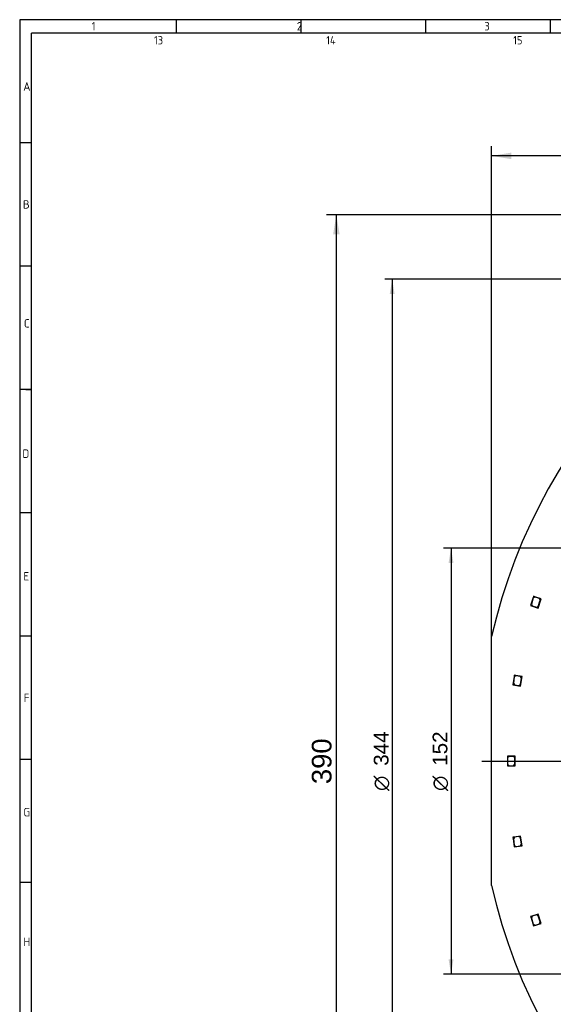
# Model space of a CAD drawing. Header units: millimetres. Extents: x 7 to 819, y 6 to 587.
# Tile 2 of 14: x 7 to 197, y 235 to 587. Entities that reach past the tile are written whole.
import ezdxf
from ezdxf.enums import TextEntityAlignment as Align
from ezdxf.lldxf.tags import DXFTag

# ---------------------------------------------------------------- set-up
doc = ezdxf.new("R2010")
doc.units = ezdxf.units.MM
doc.layers.add('Default', color=7, linetype='Continuous')
doc.layers.add('RDLED_400MM_4000', color=7, linetype='Continuous')
doc.styles.add('SEACAD_Arial', font='arial.ttf')
doc.styles.add('SEACAD_Solid_Edge_ANSI1_Symbols', font='semeca1.ttf')
tags = doc.linetypes.add('CENTER2', pattern=[28.575, 19.05, -3.175, 3.175, -3.175]).pattern_tags.tags
tags[10:11] = [DXFTag(74, 4), DXFTag(75, 0), DXFTag(340, '0'), DXFTag(46, 0.0), DXFTag(50, 0.0), DXFTag(44, 0.0), DXFTag(45, 0.0)]
tags[8:9] = [DXFTag(74, 4), DXFTag(75, 0), DXFTag(340, '0'), DXFTag(46, 0.0), DXFTag(50, 0.0), DXFTag(44, 0.0), DXFTag(45, 0.0)]
tags[6:7] = [DXFTag(74, 4), DXFTag(75, 0), DXFTag(340, '0'), DXFTag(46, 0.0), DXFTag(50, 0.0), DXFTag(44, 0.0), DXFTag(45, 0.0)]
tags[4:5] = [DXFTag(74, 4), DXFTag(75, 0), DXFTag(340, '0'), DXFTag(46, 0.0), DXFTag(50, 0.0), DXFTag(44, 0.0), DXFTag(45, 0.0)]
doc.dimstyles.new('ISO', dxfattribs={"dimtxt": 7, "dimasz": 7, "dimexe": 3.5, "dimexo": 0, "dimgap": 1.75, "dimtad": 1, "dimtxsty": 'SEACAD_Arial', "dimblk1": '_SE_FILLED', "dimblk2": '_SE_FILLED', "dimsah": 1, "dimcen": 3.5, "dimadec": 0, "dimazin": 0, "dimtfac": 0.5, "dimtdec": 3, "dimtmove": 0, "dimatfit": 3, "dimfxl": 1, "dimarcsym": 0})

# ---------------------------------------------------------------- blocks, each defined once
blk = doc.blocks.new('SEANNOT_GROUP14')
at = {"layer": 'Default', "color": 7, "linetype": 'CENTER2'}
blk.add_line((171.6, 322.05), (566.1, 322.05), dxfattribs=at)
blk = doc.blocks.new('SE1')
at = {"layer": 'RDLED_400MM_4000', "color": 7, "linetype": 'Continuous'}
for p, q in [((189.9, 380.39), (188.99, 377.53)), ((189.97, 380.26), (189.27, 378.07)), ((190.05, 380.86), (189.9, 380.39)), ((189.9, 380.39), (190.53, 380.71)), ((190.59, 380.59), (189.97, 380.26)), ((190.53, 380.71), (190.05, 380.86)), ((192.72, 380.02), (190.53, 380.71)), ((192.12, 380.1), (190.59, 380.59)), ((191.66, 376.68), (192.72, 380.02)), ((192.44, 379.48), (192.12, 380.1)), ((188.99, 377.53), (191.66, 376.68)), ((189.27, 378.07), (189.6, 377.44)), ((189.6, 377.44), (191.12, 376.96)), ((191.12, 376.96), (191.75, 377.28)), ((191.75, 377.28), (192.44, 379.48)), ((175.1, 277.61), (175.1, 366.49)), ((183.11, 352.19), (182.65, 349.23)), ((183.19, 352.08), (182.84, 349.81)), ((183.18, 352.69), (183.11, 352.19)), ((183.11, 352.19), (183.68, 352.61)), ((183.68, 352.61), (183.18, 352.69)), ((183.76, 352.5), (183.19, 352.08)), ((185.95, 352.26), (183.68, 352.61)), ((185.34, 352.25), (183.76, 352.5)), ((185.76, 351.68), (185.34, 352.25)), ((185.41, 349.41), (185.76, 351.68)), ((185.42, 348.8), (185.95, 352.26)), ((182.65, 349.23), (185.42, 348.8)), ((182.84, 349.81), (183.26, 349.24)), ((183.26, 349.24), (184.84, 348.99)), ((184.84, 348.99), (185.41, 349.41)), ((181.2, 323.8), (180.7, 323.8)), ((180.7, 323.8), (180.7, 323.3)), ((180.7, 323.3), (181.2, 323.8)), ((181.3, 323.7), (180.8, 323.2)), ((183.5, 323.8), (181.2, 323.8)), ((182.9, 323.7), (181.3, 323.7)), ((183.4, 323.2), (182.9, 323.7)), ((183.5, 320.3), (183.5, 323.8)), ((180.7, 323.3), (180.7, 320.3)), ((180.7, 320.3), (183.5, 320.3)), ((180.8, 323.2), (180.8, 320.9)), ((180.8, 320.9), (181.3, 320.4)), ((181.3, 320.4), (182.9, 320.4)), ((182.9, 320.4), (183.4, 320.9)), ((183.4, 320.9), (183.4, 323.2)), ((185.42, 295.29), (183.14, 294.94)), ((185.95, 291.83), (185.42, 295.29)), ((183.14, 294.94), (182.65, 294.86)), ((182.65, 294.86), (182.72, 294.37)), ((182.72, 294.37), (183.14, 294.94)), ((182.72, 294.37), (183.18, 291.41)), ((183.26, 294.86), (182.84, 294.29)), ((182.84, 294.29), (183.19, 292.01)), ((183.18, 291.41), (185.95, 291.83)), ((183.19, 292.01), (183.76, 291.6)), ((184.84, 295.1), (183.26, 294.86)), ((183.76, 291.6), (185.34, 291.84)), ((185.41, 294.68), (184.84, 295.1)), ((185.34, 291.84), (185.76, 292.41)), ((185.76, 292.41), (185.41, 294.68)), ((191.66, 267.41), (189.47, 266.72)), ((191.12, 267.14), (189.6, 266.65)), ((191.75, 266.81), (191.12, 267.14)), ((192.72, 264.08), (191.66, 267.41)), ((189.47, 266.72), (188.99, 266.57)), ((188.99, 266.57), (189.15, 266.09)), ((189.15, 266.09), (189.47, 266.72)), ((189.15, 266.09), (190.05, 263.23)), ((189.6, 266.65), (189.27, 266.03)), ((189.27, 266.03), (189.97, 263.83)), ((189.97, 263.83), (190.59, 263.51)), ((190.05, 263.23), (192.72, 264.08)), ((190.59, 263.51), (192.12, 263.99)), ((192.44, 264.62), (191.75, 266.81)), ((192.12, 263.99), (192.44, 264.62))]:
    blk.add_line(p, q, dxfattribs=at)
for start, end in [(102.8386, 167.1614), (192.8386, 257.1614)]:
    blk.add_arc((370.1, 322.05), 200, start, end, dxfattribs=at)
blk = doc.blocks.new('DMBLK1')
at = {"layer": 'Default', "linetype": 'Continuous'}
for points in [[(182.1, 539.22), (175.1, 538.06), (182.1, 536.89)], [(558.1, 539.22), (558.1, 536.89), (565.1, 538.06)]]:
    blk.add_hatch(color=7, dxfattribs=at).paths.add_polyline_path(points)
at = {"layer": 'Default', "color": 7, "linetype": 'Continuous'}
for p, q in [((175.1, 366.49), (175.1, 541.56)), ((565.1, 366.49), (565.1, 541.56)), ((565.1, 538.06), (175.1, 538.06))]:
    blk.add_line(p, q, dxfattribs=at)
at = {"layer": 'Default', "color": 7, "linetype": 'Continuous', "style": 'SEACAD_Arial'}
blk.add_text('390', height=7, dxfattribs=at).set_placement((361.88, 546.81), align=Align.TOP_LEFT)
blk = doc.blocks.new('_SE_FILLED')
at = {"color": 0}
blk.add_line((0, 0), (-1, 0), dxfattribs=at)
blk.add_solid([(0, 0), (-1, -0.1665), (-1, 0.1665), (0, 0)], dxfattribs=at)
blk = doc.blocks.new('DMBLK2')
at = {"layer": 'Default', "linetype": 'Continuous'}
for points in [[(118.53, 510.05), (120.86, 510.05), (119.69, 517.05)], [(118.53, 134.05), (119.69, 127.05), (120.86, 134.05)]]:
    blk.add_hatch(color=7, dxfattribs=at).paths.add_polyline_path(points)
at = {"layer": 'Default', "color": 7, "linetype": 'Continuous'}
for p, q in [((325.65, 517.05), (116.19, 517.05)), ((119.69, 127.05), (119.69, 517.05)), ((325.65, 127.05), (116.19, 127.05))]:
    blk.add_line(p, q, dxfattribs=at)
at = {"layer": 'Default', "color": 7, "linetype": 'Continuous', "style": 'SEACAD_Arial'}
blk.add_text('390', height=7, rotation=90, dxfattribs=at).set_placement((110.94, 313.83), align=Align.TOP_LEFT)
blk = doc.blocks.new('DMBLK8')
at = {"layer": 'Default', "linetype": 'Continuous'}
for points in [[(138.73, 488.8), (140.48, 488.8), (139.61, 494.05)], [(138.73, 155.3), (139.61, 150.05), (140.48, 155.3)]]:
    blk.add_hatch(color=7, dxfattribs=at).paths.add_polyline_path(points)
at = {"layer": 'Default', "color": 7, "linetype": 'Continuous'}
for p, q in [((370.1, 494.05), (136.98, 494.05)), ((139.61, 494.05), (139.61, 150.05)), ((370.1, 150.05), (136.98, 150.05))]:
    blk.add_line(p, q, dxfattribs=at)
for s, style, p in [('344', 'SEACAD_Arial', (133.05, 320.38)), ('O', 'SEACAD_Solid_Edge_ANSI1_Symbols', (133.05, 311.39))]:
    blk.add_text(s, height=5.25, rotation=90, dxfattribs=dict(at, style=style)).set_placement(p, align=Align.TOP_LEFT)
blk = doc.blocks.new('DMBLK9')
at = {"layer": 'Default', "linetype": 'Continuous'}
for points in [[(159.73, 392.8), (161.48, 392.8), (160.61, 398.05)], [(159.73, 251.3), (160.61, 246.05), (161.48, 251.3)]]:
    blk.add_hatch(color=7, dxfattribs=at).paths.add_polyline_path(points)
at = {"layer": 'Default', "color": 7, "linetype": 'Continuous'}
for p, q in [((370.1, 398.05), (157.98, 398.05)), ((160.61, 398.05), (160.61, 246.05)), ((370.1, 246.05), (157.98, 246.05))]:
    blk.add_line(p, q, dxfattribs=at)
for s, style, p in [('152', 'SEACAD_Arial', (154.05, 320.38)), ('O', 'SEACAD_Solid_Edge_ANSI1_Symbols', (154.05, 311.39))]:
    blk.add_text(s, height=5.25, rotation=90, dxfattribs=dict(at, style=style)).set_placement(p, align=Align.TOP_LEFT)

msp = doc.modelspace()

# ---------------------------------------------------------------- linework, layer by layer
at = {"layer": 'Default', "color": 7, "linetype": 'Continuous'}
for p, q in [((6.708, 586.67), (6.708, 14.67)), ((819.1, 586.67), (6.708, 586.67)), ((62.6, 581.809), (62.6, 586.67)), ((107.1, 581.809), (107.1, 586.67)), ((151.6, 581.809), (151.6, 586.67)), ((196.1, 581.809), (196.1, 586.67)), ((10.978, 322.67), (10.978, 581.809)), ((819.1, 581.809), (10.978, 581.809)), ((10.978, 542.67), (6.708, 542.67)), ((10.978, 498.67), (6.708, 498.67)), ((10.978, 454.67), (6.708, 454.67)), ((8.843, 454.67), (10.978, 454.67)), ((10.978, 410.67), (6.708, 410.67)), ((10.978, 366.67), (6.708, 366.67)), ((10.978, 322.67), (6.708, 322.67)), ((10.978, 278.67), (10.978, 322.67)), ((10.978, 278.67), (6.708, 278.67)), ((10.978, 14.67), (10.978, 278.67))]:
    msp.add_line(p, q, dxfattribs=at)

# ---------------------------------------------------------------- block references
at = {"layer": 'Default'}
for name in ['SE1', 'SEANNOT_GROUP14']:
    msp.add_blockref(name, (0, 0), dxfattribs=at)

# ---------------------------------------------------------------- texts
at = {"layer": 'Default', "char_height": 3, "attachment_point": 1}
for s, insert, width in [('{\\fSolid Edge ISO|b1||i0||c0|p34;\\C7;\\H3.;\\W0.94;1                                          2                                      3                                      4                                   5                                       6                                     7                                   8                                     9                                      10                                 11                                      12                                    13                                  14                                     15                                   16                                     17                                  18}', (32.361, 585.835), 763.84092), ('{\\fSolid Edge ISO|b1||i0||c0|p34;\\C7;\\H3.;\\W1.;A}', (7.967, 564.344), 1.63637), ('{\\fSolid Edge ISO|b1||i0||c0|p34;\\C7;\\H3.;\\W1.;B}', (7.849, 522.241), 1.70456), ('{\\fSolid Edge ISO|b1||i0||c0|p34;\\C7;\\H3.;\\W1.;C}', (8.201, 479.787), 1.56819), ('{\\fSolid Edge ISO|b1||i0||c0|p34;\\C7;\\H3.;\\W1.;D}', (7.673, 433.281), 1.77274), ('{\\fSolid Edge ISO|b1||i0||c0|p34;\\C7;\\H3.;\\W1.;E}', (8.025, 389.505), 1.63637), ('{\\fSolid Edge ISO|b1||i0||c0|p34;\\C7;\\H3.;\\W1.;F}', (8.135, 346.112), 1.70456), ('{\\fSolid Edge ISO|b1||i0||c0|p34;\\C7;\\H3.;\\W1.;G}', (8.012, 305.312), 1.77274), ('{\\fSolid Edge ISO|b1||i0||c0|p34;\\C7;\\H3.;\\W1.;H}', (8.012, 259.072), 1.84092)]:
    msp.add_mtext(s, dxfattribs=dict(at, insert=insert, width=width))

# ---------------------------------------------------------------- dimensions: what is measured, and where the dimension line sits
at = {"layer": 'Default', "color": 7, "linetype": 'Continuous'}
dim = msp.add_linear_dim(base=(175.096, 538.056), p1=(565.096, 325.547), p2=(175.096, 366.488), text='\\A1;<>', dimstyle='ISO', dxfattribs=at)
dim.commit()
dim.dimension.update_dxf_attribs({"geometry": 'DMBLK1', "text_midpoint": (370.096, 538.056), "dimtype": 160})
dim = msp.add_linear_dim(base=(119.692, 127.047), p1=(414.537, 127.047), p2=(414.537, 517.047), angle=90, text='\\A1;<>', dimstyle='ISO', dxfattribs=at)
dim.commit()
dim.dimension.update_dxf_attribs({"geometry": 'DMBLK2', "text_midpoint": (119.692, 322.047), "dimtype": 161})
for base, p1, p2, picture, middle in [((139.61, 150.047), (370.096, 494.047), (370.096, 150.047), 'DMBLK8', (139.61, 322.047)), ((160.61, 246.047), (370.096, 398.047), (370.096, 246.047), 'DMBLK9', (160.61, 322.047))]:
    dim = msp.add_linear_dim(base=base, p1=p1, p2=p2, angle=270, text='\\A1;%%c<>', dimstyle='ISO', override={"dimtxt": 5.25, "dimasz": 5.25, "dimexe": 2.625, "dimgap": 1.3125, "dimcen": 2.625, "dimtolj": 1}, dxfattribs=at)
    dim.commit()
    dim.dimension.update_dxf_attribs({"geometry": picture, "text_midpoint": middle, "dimtype": 161})

doc.saveas('drawing.dxf')
